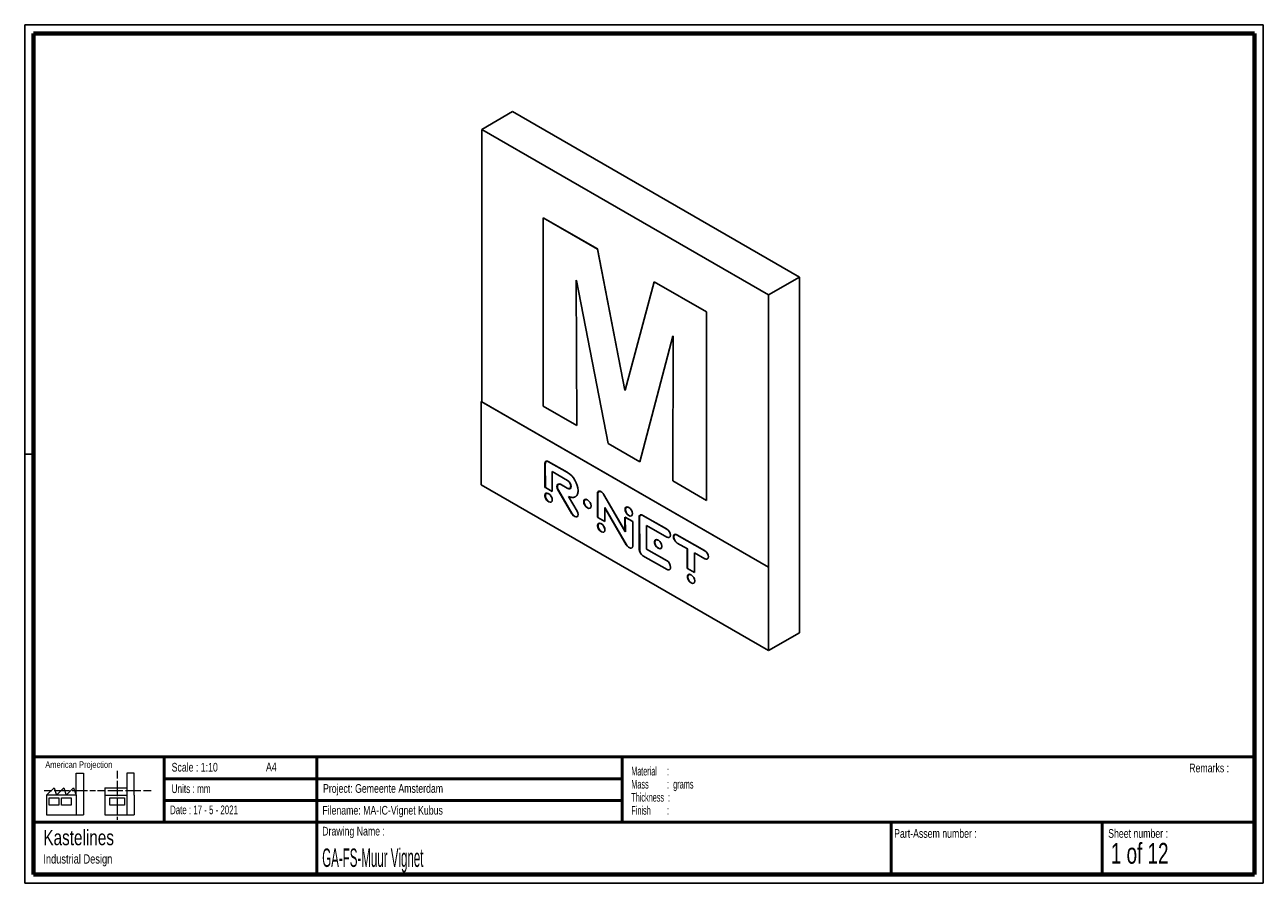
# Model space of a CAD drawing. Header units: millimetres. Extents: x 7 to 291, y 7 to 204.
import ezdxf

# ---------------------------------------------------------------- set-up
doc = ezdxf.new("R2010")
doc.units = ezdxf.units.MM
for name, color, linetype in [('BORDERS', 7, 'Continuous'), ('DRAWING', 7, 'Continuous'), ('TEXT_SHEET_FORMAT', 7, 'Continuous')]:
    doc.layers.add(name, color=color, linetype=linetype)
doc.styles.add('SLDTEXTSTYLE0', font='TXT', dxfattribs={"width": 0.7})
doc.styles.add('SLDTEXTSTYLE1', font='TXT', dxfattribs={"width": 0.75})
doc.styles.add('SLDTEXTSTYLE2', font='TXT', dxfattribs={"width": 0.675})
doc.styles.add('SLDTEXTSTYLE3', font='TXT', dxfattribs={"width": 0.678571})
doc.styles.add('SLDTEXTSTYLE4', font='TXT', dxfattribs={"width": 0.5675})
doc.styles.add('SLDTEXTSTYLE5', font='TXT', dxfattribs={"width": 0.55})
doc.styles.add('SLDTEXTSTYLE6', font='TXT', dxfattribs={"width": 0.605})
doc.styles.add('SLDTEXTSTYLE7', font='TXT', dxfattribs={"width": 0.549})
doc.styles.add('SLDTEXTSTYLE8', font='TXT', dxfattribs={"width": 0.467045})

# ---------------------------------------------------------------- blocks, each defined once
blk = doc.blocks.new('SW_NOTE_0')
at = {"layer": 'TEXT_SHEET_FORMAT', "color": 0, "char_height": 2, "attachment_point": 1}
for s, insert, style in [('Material     :', (0, 2.58), 'SLDTEXTSTYLE4'), ('Mass         :  grams', (0, -0.42), 'SLDTEXTSTYLE5'), ('Thickness  :', (0, -3.42), 'SLDTEXTSTYLE6'), ('Finish        :', (0, -6.42), 'SLDTEXTSTYLE7')]:
    blk.add_mtext(s, dxfattribs=dict(at, insert=insert, style=style))
blk = doc.blocks.new('SW_NOTE_0_1')
at = {"layer": 'DRAWING', "color": 0, "attachment_point": 1, "style": 'SLDTEXTSTYLE1'}
for s, insert, char_height in [('Kastelines', (0, 4.51), 3.5), ('Industrial Design', (0, -1.09), 2.1167)]:
    blk.add_mtext(s, dxfattribs=dict(at, insert=insert, char_height=char_height))

msp = doc.modelspace()

# ---------------------------------------------------------------- linework, layer by layer
at = {"color": 7, "linetype": 'Continuous', "lineweight": 25}
for p, q in [((118.44, 183.86), (111.37, 179.77)), ((184.2, 145.89), (118.44, 183.86)), ((177.13, 141.81), (111.37, 179.77)), ((111.37, 179.77), (111.37, 117.28)), ((125.46, 159.5), (125.46, 116.25)), ((137.89, 152.32), (125.46, 159.5)), ((125.46, 159.5), (125.47, 159.5)), ((137.9, 152.33), (125.47, 159.5)), ((137.89, 152.32), (137.9, 152.33)), ((144.2, 119.95), (137.89, 152.32)), ((144.2, 119.95), (137.9, 152.33)), ((133.16, 111.81), (132.99, 145.17)), ((132.99, 145.17), (133.07, 145.12)), ((133.16, 111.8), (132.99, 145.17)), ((133.07, 145.12), (140.32, 107.67)), ((184.2, 145.89), (177.13, 141.81)), ((184.2, 64.24), (184.2, 145.89)), ((150.89, 144.82), (144.28, 119.9)), ((162.92, 137.88), (150.89, 144.82)), ((150.89, 144.82), (150.9, 144.82)), ((162.92, 137.88), (150.9, 144.82)), ((177.13, 60.16), (177.13, 141.81)), ((162.92, 94.63), (162.92, 137.88)), ((162.92, 137.88), (162.92, 137.88)), ((162.92, 94.62), (162.92, 137.88)), ((147.61, 103.46), (155.2, 132.35)), ((147.62, 103.47), (155.2, 132.35)), ((155.28, 132.3), (155.15, 99.11)), ((155.2, 132.35), (155.28, 132.3)), ((144.28, 119.91), (144.2, 119.95)), ((144.28, 119.9), (144.2, 119.95)), ((144.2, 119.95), (144.2, 119.95)), ((111.26, 117.33), (111.26, 117.34)), ((111.37, 117.28), (111.26, 117.34)), ((111.26, 98.18), (111.26, 117.33)), ((177.11, 79.32), (111.26, 117.33)), ((177.11, 79.32), (111.37, 117.28)), ((125.46, 116.25), (133.16, 111.8)), ((133.16, 111.8), (133.16, 111.81)), ((140.32, 107.67), (147.61, 103.46)), ((125.83, 103.07), (125.86, 97.63)), ((125.83, 103.07), (125.84, 103.07)), ((125.84, 103.07), (125.87, 97.63)), ((125.93, 103.01), (125.96, 97.57)), ((130.95, 101.08), (126.6, 103.56)), ((131.05, 101.02), (126.7, 103.5)), ((147.61, 103.46), (147.62, 103.47)), ((127.51, 101.23), (131.06, 99.2)), ((127.53, 96.67), (127.51, 101.23)), ((127.54, 96.68), (127.51, 101.22)), ((131.06, 101.02), (131.01, 101.05)), ((131.05, 101.02), (131.06, 101.02)), ((177.12, 60.16), (111.26, 98.18)), ((125.86, 97.63), (125.96, 97.58)), ((125.86, 97.63), (125.87, 97.63)), ((125.87, 97.63), (125.96, 97.58)), ((125.96, 97.57), (127.53, 96.67)), ((127.53, 96.67), (127.54, 96.68)), ((128.83, 98.37), (128.84, 98.37)), ((128.84, 97.06), (132.03, 91.58)), ((128.84, 97.06), (132.03, 91.58)), ((128.84, 97.06), (128.84, 97.06)), ((128.94, 97), (132.13, 91.52)), ((130.97, 97.44), (129.39, 98.34)), ((131.07, 97.38), (129.49, 98.28)), ((131.07, 97.38), (131.08, 97.38)), ((131.76, 97.9), (131.77, 97.9)), ((133.45, 96.9), (133.45, 96.91)), ((138.76, 96.61), (138.76, 96.61)), ((155.15, 99.11), (162.92, 94.62)), ((125.85, 95.74), (125.86, 95.74)), ((127.54, 94.78), (127.54, 94.78)), ((133.24, 92.17), (131.27, 95.56)), ((133.24, 92.17), (131.27, 95.56)), ((134.74, 94.33), (134.75, 94.33)), ((137.88, 96.2), (137.91, 90.76)), ((137.88, 96.2), (137.89, 96.2)), ((137.89, 96.2), (137.92, 90.77)), ((137.98, 96.14), (138.01, 90.7)), ((144.2, 87.61), (139.31, 96.03)), ((144.3, 87.43), (139.31, 96.03)), ((139.31, 96.03), (139.31, 96.03)), ((162.92, 94.62), (162.92, 94.63)), ((132.03, 91.58), (132.03, 91.58)), ((133.24, 92.17), (133.24, 92.17)), ((136.43, 93.37), (136.43, 93.37)), ((139.57, 93.03), (144.59, 84.41)), ((139.58, 89.81), (139.57, 93.03)), ((139.57, 92.91), (139.57, 93.02)), ((139.59, 89.81), (139.57, 92.91)), ((139.57, 92.91), (144.49, 84.47)), ((139.57, 92.91), (144.49, 84.47)), ((139.57, 92.91), (139.57, 92.91)), ((144.23, 92.58), (144.23, 92.59)), ((145.91, 91.62), (145.91, 91.62)), ((153.73, 88.1), (148.18, 91.26)), ((153.83, 88.04), (148.28, 91.2)), ((133.25, 90.88), (133.25, 90.88)), ((137.91, 90.76), (137.92, 90.77)), ((137.91, 90.76), (138.01, 90.71)), ((137.92, 90.77), (138.01, 90.71)), ((137.93, 88.86), (137.93, 88.86)), ((138.01, 90.7), (139.58, 89.81)), ((139.58, 89.81), (139.59, 89.81)), ((145.88, 89.85), (144.18, 90.82)), ((144.18, 90.82), (144.2, 87.61)), ((144.18, 90.82), (144.2, 87.61)), ((144.28, 90.76), (144.3, 87.43)), ((145.98, 89.79), (144.28, 90.76)), ((144.28, 90.76), (144.28, 90.76)), ((145.98, 89.79), (145.88, 89.85)), ((145.88, 89.85), (145.88, 89.85)), ((146.01, 84.25), (145.98, 89.79)), ((146.01, 84.25), (145.98, 89.79)), ((145.98, 89.79), (145.98, 89.79)), ((147.44, 90.75), (147.48, 83.41)), ((147.44, 90.75), (147.45, 90.75)), ((147.45, 90.75), (147.49, 83.41)), ((147.54, 90.69), (147.58, 83.35)), ((149.15, 83.45), (149.12, 88.91)), ((149.12, 88.91), (153.84, 86.22)), ((149.15, 83.45), (149.12, 88.91)), ((153.83, 88.04), (153.76, 88.08)), ((153.83, 88.04), (153.83, 88.04)), ((139.61, 87.89), (139.62, 87.89)), ((144.2, 87.61), (144.2, 87.61)), ((144.3, 87.45), (144.2, 87.61)), ((154.62, 86.68), (154.63, 86.68)), ((155.31, 86.29), (155.32, 86.29)), ((162.44, 83.13), (156.1, 86.75)), ((162.54, 83.07), (156.2, 86.68)), ((144.49, 84.47), (144.49, 84.47)), ((146.01, 84.25), (146.01, 84.25)), ((147.48, 83.41), (147.49, 83.41)), ((153.76, 80.82), (149.15, 83.45)), ((153.86, 80.76), (149.15, 83.45)), ((149.15, 83.45), (149.15, 83.45)), ((150.98, 85.08), (150.98, 85.08)), ((152.66, 84.11), (152.67, 84.11)), ((156.21, 84.86), (158.55, 83.53)), ((158.45, 83.59), (158.47, 79.04)), ((158.45, 83.59), (158.48, 79.04)), ((158.55, 83.53), (158.57, 78.98)), ((160.12, 82.64), (162.55, 81.25)), ((160.14, 78.09), (160.12, 82.64)), ((160.15, 78.09), (160.12, 82.63)), ((162.54, 83.07), (162.47, 83.11)), ((162.54, 83.07), (162.54, 83.07)), ((148.23, 82.01), (148.24, 82.01)), ((148.33, 81.95), (153.88, 78.79)), ((153.87, 80.76), (153.79, 80.8)), ((153.86, 80.76), (153.87, 80.76)), ((163.33, 81.71), (163.34, 81.71)), ((154.66, 79.32), (154.67, 79.32)), ((158.47, 79.04), (158.57, 78.99)), ((158.47, 79.04), (158.48, 79.04)), ((158.48, 79.04), (158.57, 78.99)), ((158.52, 77.12), (158.53, 77.12)), ((158.57, 78.98), (160.14, 78.09)), ((160.14, 78.09), (160.15, 78.09)), ((177.11, 79.32), (177.13, 60.16)), ((177.11, 79.32), (177.12, 60.16)), ((177.11, 79.32), (177.11, 79.32)), ((160.21, 76.15), (160.21, 76.16)), ((184.2, 64.24), (177.13, 60.16)), ((177.12, 60.16), (177.13, 60.16))]:
    msp.add_line(p, q, dxfattribs=at)
at = {"color": 8, "linetype": 'Continuous', "lineweight": 25}
for p, q in [((126.7, 103.5), (126.7, 103.51)), ((129.49, 98.28), (129.49, 98.28)), ((148.28, 91.2), (148.29, 91.2)), ((156.2, 86.68), (156.21, 86.69))]:
    msp.add_line(p, q, dxfattribs=at)
at = {"color": 7, "linetype": 'Continuous', "lineweight": 25}
for points, knots in [([(126.04, 103.58), (126.03, 103.58), (125.95, 103.54), (125.86, 103.37), (125.84, 103.17), (125.83, 103.07)], [0, 0, 0, 0, 0.0792552, 0.5307638, 1, 1, 1, 1]), ([(126.04, 103.58), (126.03, 103.58), (125.95, 103.54), (125.86, 103.37), (125.85, 103.17), (125.84, 103.07)], [0, 0, 0, 0, 0.071464, 0.526793, 1, 1, 1, 1]), ([(126.15, 103.52), (126.13, 103.52), (126.05, 103.48), (125.96, 103.31), (125.94, 103.11), (125.93, 103.01)], [0, 0, 0, 0, 0.094453, 0.538509, 1, 1, 1, 1]), ([(126.6, 103.56), (126.52, 103.6), (126.37, 103.67), (126.19, 103.67), (126.11, 103.62), (126.09, 103.61)], [0, 0, 0, 0, 0.411904, 0.807579, 1, 1, 1, 1]), ([(126.7, 103.5), (126.62, 103.54), (126.47, 103.61), (126.28, 103.61), (126.2, 103.56), (126.17, 103.54)], [0, 0, 0, 0, 0.394796, 0.774037, 1, 1, 1, 1]), ([(126.69, 103.51), (126.62, 103.55), (126.47, 103.61), (126.29, 103.62), (126.21, 103.56), (126.18, 103.54)], [0, 0, 0, 0, 0.375494, 0.766831, 1, 1, 1, 1]), ([(129.47, 98.3), (129.43, 98.32), (129.32, 98.37), (129.13, 98.39), (129.01, 98.34), (128.94, 98.31)], [0, 0, 0, 0, 0.244936, 0.533059, 1, 1, 1, 1]), ([(131.49, 97.37), (131.49, 97.37), (131.44, 97.33), (131.33, 97.33), (131.16, 97.35), (131.04, 97.41), (130.97, 97.44)], [0, 0, 0, 0, 0.030206, 0.346022, 0.667473, 1, 1, 1, 1]), ([(131.63, 97.33), (131.61, 97.32), (131.56, 97.28), (131.44, 97.27), (131.27, 97.29), (131.14, 97.35), (131.08, 97.38)], [0, 0, 0, 0, 0.098569, 0.392122, 0.690914, 1, 1, 1, 1]), ([(131.76, 97.9), (131.76, 97.81), (131.74, 97.64), (131.65, 97.47), (131.56, 97.41), (131.52, 97.39)], [0, 0, 0, 0, 0.375876, 0.737499, 1, 1, 1, 1]), ([(131.77, 97.9), (131.76, 97.81), (131.75, 97.64), (131.65, 97.47), (131.56, 97.41), (131.52, 97.39)], [0, 0, 0, 0, 0.375876, 0.737499, 1, 1, 1, 1]), ([(132.8, 95.47), (132.85, 95.49), (133, 95.57), (133.18, 95.78), (133.33, 96.08), (133.43, 96.46), (133.44, 96.76), (133.45, 96.91)], [0, 0, 0, 0, 0.127142, 0.337701, 0.551133, 0.770626, 1, 1, 1, 1]), ([(132.8, 95.46), (132.85, 95.49), (132.99, 95.57), (133.17, 95.78), (133.33, 96.08), (133.43, 96.46), (133.44, 96.75), (133.45, 96.9)], [0, 0, 0, 0, 0.127142, 0.337701, 0.551133, 0.770626, 1, 1, 1, 1]), ([(138.11, 96.71), (138.09, 96.7), (138.03, 96.68), (137.96, 96.57), (137.89, 96.41), (137.89, 96.27), (137.88, 96.2)], [0, 0, 0, 0, 0.115769, 0.40332, 0.69642, 1, 1, 1, 1]), ([(138.11, 96.71), (138.1, 96.71), (138.03, 96.68), (137.96, 96.57), (137.9, 96.41), (137.89, 96.27), (137.89, 96.2)], [0, 0, 0, 0, 0.115769, 0.40332, 0.69642, 1, 1, 1, 1]), ([(138.66, 96.67), (138.58, 96.71), (138.43, 96.78), (138.24, 96.79), (138.16, 96.74), (138.13, 96.72)], [0, 0, 0, 0, 0.399461, 0.783345, 1, 1, 1, 1]), ([(138.72, 96.64), (138.64, 96.67), (138.5, 96.73), (138.33, 96.73), (138.26, 96.68), (138.23, 96.66)], [0, 0, 0, 0, 0.414103, 0.814673, 1, 1, 1, 1]), ([(126.7, 96.17), (126.68, 96.19), (126.66, 96.2), (126.64, 96.21), (126.2, 96.46), (125.85, 96.25), (125.85, 95.74)], [2.956401, 2.956401, 2.956401, 2.956401, 3, 3, 3, 4, 4, 4, 4]), ([(125.85, 95.74), (125.86, 95.66), (125.87, 95.49), (125.95, 95.22), (126.08, 94.96), (126.21, 94.77), (126.29, 94.68), (126.31, 94.66)], [0, 0, 0, 0, 0.2376512, 0.4673463, 0.6938938, 0.9204374, 1, 1, 1, 1]), ([(126.1, 96.26), (126.09, 96.26), (126.03, 96.25), (125.96, 96.15), (125.87, 95.98), (125.86, 95.82), (125.86, 95.74)], [0, 0, 0, 0, 0.026812, 0.344709, 0.666859, 1, 1, 1, 1]), ([(125.86, 95.74), (125.86, 95.24), (126.21, 94.63), (126.65, 94.38), (126.67, 94.37), (126.68, 94.36), (126.7, 94.35)], [0, 0, 0, 0, 1, 1, 1, 1.035826, 1.035826, 1.035826, 1.035826]), ([(127.54, 94.78), (127.53, 95.28), (127.18, 95.9), (126.74, 96.15), (126.3, 96.4), (125.95, 96.19), (125.95, 95.68)], [2, 2, 2, 2, 3, 3, 3, 4, 4, 4, 4]), ([(125.95, 95.68), (125.95, 95.17), (126.31, 94.56), (126.75, 94.31), (127.19, 94.06), (127.54, 94.27), (127.54, 94.78)], [0, 0, 0, 0, 1, 1, 1, 2, 2, 2, 2]), ([(126.7, 96.17), (126.63, 96.2), (126.51, 96.26), (126.33, 96.26), (126.24, 96.22), (126.2, 96.21)], [0, 0, 0, 0, 0.351505, 0.693117, 1, 1, 1, 1]), ([(127.54, 94.78), (127.54, 95.29), (127.18, 95.9), (126.74, 96.15), (126.73, 96.16), (126.71, 96.17), (126.7, 96.17)], [2, 2, 2, 2, 3, 3, 3, 3.035827, 3.035827, 3.035827, 3.035827]), ([(127.3, 94.26), (127.3, 94.26), (127.36, 94.28), (127.44, 94.37), (127.52, 94.54), (127.53, 94.7), (127.54, 94.78)], [0, 0, 0, 0, 0.027689, 0.345121, 0.666985, 1, 1, 1, 1]), ([(131.27, 95.56), (131.4, 95.5), (131.67, 95.38), (132.04, 95.31), (132.39, 95.31), (132.63, 95.36), (132.75, 95.43), (132.77, 95.45)], [0, 0, 0, 0, 0.242138, 0.477005, 0.706335, 0.931834, 1, 1, 1, 1]), ([(135.59, 94.76), (135.57, 94.78), (135.55, 94.79), (135.53, 94.8), (135.09, 95.05), (134.74, 94.84), (134.74, 94.33)], [0.95639, 0.95639, 0.95639, 0.95639, 1, 1, 1, 2, 2, 2, 2]), ([(134.74, 94.33), (134.75, 94.25), (134.76, 94.08), (134.84, 93.81), (134.97, 93.55), (135.1, 93.36), (135.18, 93.27), (135.2, 93.25)], [0, 0, 0, 0, 0.237346, 0.466956, 0.693627, 0.920408, 1, 1, 1, 1]), ([(134.99, 94.85), (134.98, 94.85), (134.92, 94.84), (134.85, 94.74), (134.76, 94.57), (134.75, 94.41), (134.75, 94.33)], [0, 0, 0, 0, 0.026948, 0.344983, 0.667132, 1, 1, 1, 1]), ([(134.75, 94.33), (134.75, 93.83), (135.11, 93.22), (135.54, 92.97), (135.56, 92.96), (135.57, 92.95), (135.59, 92.94)], [2, 2, 2, 2, 3, 3, 3, 3.035853, 3.035853, 3.035853, 3.035853]), ([(136.43, 93.37), (136.42, 93.87), (136.07, 94.49), (135.63, 94.74), (135.19, 94.99), (134.84, 94.78), (134.84, 94.27)], [0, 0, 0, 0, 1, 1, 1, 2, 2, 2, 2]), ([(134.84, 94.27), (134.84, 93.76), (135.2, 93.15), (135.64, 92.9), (136.08, 92.65), (136.43, 92.86), (136.43, 93.37)], [2, 2, 2, 2, 3, 3, 3, 4, 4, 4, 4]), ([(135.59, 94.77), (135.52, 94.79), (135.4, 94.85), (135.22, 94.85), (135.13, 94.81), (135.09, 94.8)], [0, 0, 0, 0, 0.351226, 0.692947, 1, 1, 1, 1]), ([(136.43, 93.37), (136.43, 93.88), (136.07, 94.49), (135.63, 94.74), (135.62, 94.75), (135.6, 94.76), (135.59, 94.76)], [0, 0, 0, 0, 1, 1, 1, 1.035865, 1.035865, 1.035865, 1.035865]), ([(136.19, 92.85), (136.19, 92.85), (136.25, 92.87), (136.33, 92.96), (136.41, 93.13), (136.42, 93.29), (136.43, 93.37)], [0, 0, 0, 0, 0.026988, 0.344832, 0.666934, 1, 1, 1, 1]), ([(145.07, 93.02), (145.05, 93.03), (145.03, 93.04), (145.01, 93.05), (144.58, 93.3), (144.22, 93.09), (144.23, 92.58)], [0.956441, 0.956441, 0.956441, 0.956441, 1, 1, 1, 2, 2, 2, 2]), ([(144.47, 93.11), (144.47, 93.11), (144.41, 93.09), (144.33, 92.99), (144.24, 92.82), (144.23, 92.67), (144.23, 92.59)], [0, 0, 0, 0, 0.0264382, 0.3443391, 0.6665872, 1, 1, 1, 1]), ([(144.23, 92.59), (144.23, 92.08), (144.59, 91.47), (145.03, 91.22), (145.04, 91.21), (145.06, 91.2), (145.07, 91.19)], [2, 2, 2, 2, 3, 3, 3, 3.035763, 3.035763, 3.035763, 3.035763]), ([(144.23, 92.58), (144.23, 92.5), (144.24, 92.33), (144.33, 92.06), (144.46, 91.8), (144.58, 91.61), (144.67, 91.52), (144.69, 91.5)], [0, 0, 0, 0, 0.237753, 0.4673958, 0.6938948, 0.9205098, 1, 1, 1, 1]), ([(145.91, 91.62), (145.91, 92.13), (145.55, 92.74), (145.11, 92.99), (144.68, 93.24), (144.32, 93.03), (144.33, 92.52)], [0, 0, 0, 0, 1, 1, 1, 2, 2, 2, 2]), ([(144.33, 92.52), (144.33, 92.02), (144.69, 91.4), (145.12, 91.15), (145.56, 90.91), (145.91, 91.11), (145.91, 91.62)], [2, 2, 2, 2, 3, 3, 3, 4, 4, 4, 4]), ([(145.07, 93.02), (145.01, 93.04), (144.88, 93.1), (144.71, 93.11), (144.62, 93.07), (144.57, 93.05)], [0, 0, 0, 0, 0.351366, 0.69283, 1, 1, 1, 1]), ([(145.91, 91.62), (145.91, 92.13), (145.55, 92.74), (145.12, 92.99), (145.1, 93), (145.09, 93.01), (145.07, 93.02)], [0, 0, 0, 0, 1, 1, 1, 1.03578, 1.03578, 1.03578, 1.03578]), ([(145.67, 91.1), (145.68, 91.1), (145.73, 91.12), (145.81, 91.22), (145.9, 91.39), (145.91, 91.54), (145.91, 91.62)], [0, 0, 0, 0, 0.026104, 0.343916, 0.666235, 1, 1, 1, 1]), ([(147.65, 91.28), (147.63, 91.27), (147.55, 91.23), (147.47, 91.05), (147.45, 90.85), (147.44, 90.75)], [0, 0, 0, 0, 0.10184, 0.539856, 1, 1, 1, 1]), ([(147.65, 91.28), (147.63, 91.27), (147.55, 91.23), (147.47, 91.05), (147.45, 90.85), (147.45, 90.75)], [0, 0, 0, 0, 0.094374, 0.53603, 1, 1, 1, 1]), ([(147.78, 91.23), (147.75, 91.22), (147.66, 91.17), (147.57, 90.99), (147.55, 90.79), (147.54, 90.69)], [0, 0, 0, 0, 0.161144, 0.570238, 1, 1, 1, 1]), ([(148.18, 91.26), (148.1, 91.3), (147.95, 91.37), (147.78, 91.37), (147.71, 91.32), (147.69, 91.31)], [0, 0, 0, 0, 0.427993, 0.833938, 1, 1, 1, 1]), ([(148.28, 91.2), (148.2, 91.23), (148.05, 91.3), (147.88, 91.31), (147.81, 91.26), (147.79, 91.24)], [0, 0, 0, 0, 0.4279934, 0.8339385, 1, 1, 1, 1]), ([(148.27, 91.21), (148.2, 91.24), (148.05, 91.31), (147.89, 91.31), (147.82, 91.26), (147.8, 91.25)], [0, 0, 0, 0, 0.408163, 0.828181, 1, 1, 1, 1]), ([(138.77, 89.29), (138.75, 89.3), (138.74, 89.31), (138.72, 89.32), (138.28, 89.57), (137.93, 89.36), (137.93, 88.86)], [2.956383, 2.956383, 2.956383, 2.956383, 3, 3, 3, 4, 4, 4, 4]), ([(138.17, 89.38), (138.17, 89.38), (138.11, 89.36), (138.03, 89.26), (137.95, 89.1), (137.94, 88.94), (137.93, 88.86)], [0, 0, 0, 0, 0.025839, 0.344163, 0.666636, 1, 1, 1, 1]), ([(137.93, 88.86), (137.94, 88.77), (137.95, 88.6), (138.03, 88.33), (138.16, 88.07), (138.28, 87.88), (138.37, 87.79), (138.39, 87.77)], [0, 0, 0, 0, 0.237562, 0.467247, 0.693862, 0.920479, 1, 1, 1, 1]), ([(137.93, 88.86), (137.94, 88.35), (138.29, 87.74), (138.73, 87.49), (138.75, 87.48), (138.76, 87.47), (138.78, 87.47)], [0, 0, 0, 0, 1, 1, 1, 1.035853, 1.035853, 1.035853, 1.035853]), ([(139.61, 87.89), (139.61, 88.4), (139.25, 89.01), (138.82, 89.26), (138.38, 89.51), (138.03, 89.3), (138.03, 88.8)], [2, 2, 2, 2, 3, 3, 3, 4, 4, 4, 4]), ([(138.03, 88.8), (138.03, 88.29), (138.39, 87.68), (138.83, 87.43), (139.26, 87.18), (139.62, 87.39), (139.61, 87.89)], [0, 0, 0, 0, 1, 1, 1, 2, 2, 2, 2]), ([(138.78, 89.29), (138.71, 89.32), (138.58, 89.37), (138.41, 89.38), (138.32, 89.34), (138.28, 89.32)], [0, 0, 0, 0, 0.350859, 0.692139, 1, 1, 1, 1]), ([(139.62, 87.89), (139.61, 88.4), (139.26, 89.01), (138.82, 89.26), (138.8, 89.27), (138.79, 89.28), (138.77, 89.29)], [2, 2, 2, 2, 3, 3, 3, 3.035849, 3.035849, 3.035849, 3.035849]), ([(139.37, 87.37), (139.38, 87.38), (139.44, 87.39), (139.52, 87.49), (139.6, 87.66), (139.61, 87.82), (139.62, 87.89)], [0, 0, 0, 0, 0.027153, 0.344818, 0.666856, 1, 1, 1, 1]), ([(151.82, 85.51), (151.8, 85.52), (151.78, 85.53), (151.77, 85.54), (151.33, 85.79), (150.98, 85.58), (150.98, 85.08)], [0.95641, 0.95641, 0.95641, 0.95641, 1, 1, 1, 2, 2, 2, 2]), ([(151.22, 85.6), (151.22, 85.6), (151.16, 85.58), (151.08, 85.48), (151, 85.31), (150.99, 85.16), (150.98, 85.08)], [0, 0, 0, 0, 0.02775, 0.345432, 0.667312, 1, 1, 1, 1]), ([(152.66, 84.11), (152.66, 84.62), (152.3, 85.23), (151.87, 85.48), (151.43, 85.73), (151.08, 85.52), (151.08, 85.01)], [0, 0, 0, 0, 1, 1, 1, 2, 2, 2, 2]), ([(151.83, 85.51), (151.76, 85.54), (151.63, 85.59), (151.46, 85.6), (151.37, 85.56), (151.33, 85.54)], [0, 0, 0, 0, 0.351801, 0.69379, 1, 1, 1, 1]), ([(152.67, 84.11), (152.66, 84.62), (152.31, 85.23), (151.87, 85.48), (151.85, 85.49), (151.84, 85.5), (151.82, 85.51)], [0, 0, 0, 0, 1, 1, 1, 1.035841, 1.035841, 1.035841, 1.035841]), ([(153.84, 86.22), (153.91, 86.18), (154.07, 86.11), (154.25, 86.1), (154.33, 86.14), (154.35, 86.16)], [0, 0, 0, 0, 0.417557, 0.819878, 1, 1, 1, 1]), ([(154.38, 86.17), (154.41, 86.18), (154.47, 86.21), (154.55, 86.31), (154.62, 86.47), (154.62, 86.61), (154.63, 86.68)], [0, 0, 0, 0, 0.135155, 0.41684, 0.70326, 1, 1, 1, 1]), ([(154.38, 86.17), (154.4, 86.18), (154.47, 86.2), (154.55, 86.31), (154.61, 86.47), (154.62, 86.61), (154.62, 86.68)], [0, 0, 0, 0, 0.135155, 0.41684, 0.70326, 1, 1, 1, 1]), ([(155.54, 86.79), (155.52, 86.78), (155.46, 86.76), (155.39, 86.65), (155.33, 86.5), (155.32, 86.36), (155.31, 86.29)], [0, 0, 0, 0, 0.099937, 0.393008, 0.691084, 1, 1, 1, 1]), ([(155.31, 86.29), (155.32, 86.19), (155.34, 86), (155.44, 85.7), (155.59, 85.44), (155.72, 85.26), (155.8, 85.18), (155.82, 85.16)], [0, 0, 0, 0, 0.252785, 0.496008, 0.736356, 0.926415, 1, 1, 1, 1]), ([(155.54, 86.79), (155.53, 86.78), (155.47, 86.76), (155.4, 86.66), (155.33, 86.5), (155.32, 86.36), (155.32, 86.29)], [0, 0, 0, 0, 0.099937, 0.393008, 0.691084, 1, 1, 1, 1]), ([(155.32, 86.29), (155.33, 86.19), (155.34, 86.01), (155.45, 85.7), (155.59, 85.44), (155.72, 85.26), (155.8, 85.19), (155.82, 85.17)], [0, 0, 0, 0, 0.253786, 0.497972, 0.739271, 0.930084, 1, 1, 1, 1]), ([(155.64, 86.73), (155.62, 86.72), (155.56, 86.69), (155.49, 86.59), (155.43, 86.43), (155.42, 86.3), (155.41, 86.23)], [0, 0, 0, 0, 0.099937, 0.393008, 0.691084, 1, 1, 1, 1]), ([(156.1, 86.75), (156.02, 86.78), (155.87, 86.86), (155.68, 86.86), (155.59, 86.81), (155.56, 86.8)], [0, 0, 0, 0, 0.391634, 0.768911, 1, 1, 1, 1]), ([(156.2, 86.68), (156.12, 86.72), (155.97, 86.79), (155.78, 86.8), (155.69, 86.75), (155.66, 86.73)], [0, 0, 0, 0, 0.391634, 0.768911, 1, 1, 1, 1]), ([(156.19, 86.7), (156.12, 86.73), (155.97, 86.8), (155.79, 86.81), (155.7, 86.76), (155.66, 86.74)], [0, 0, 0, 0, 0.371291, 0.761184, 1, 1, 1, 1]), ([(144.49, 84.47), (144.53, 84.4), (144.6, 84.3), (144.67, 84.22), (144.7, 84.19)], [0, 0, 0, 0, 0.706193, 1, 1, 1, 1]), ([(144.49, 84.47), (144.54, 84.4), (144.6, 84.3), (144.67, 84.22), (144.7, 84.2)], [0, 0, 0, 0, 0.7231438, 1, 1, 1, 1]), ([(145.19, 83.8), (145.27, 83.76), (145.43, 83.69), (145.62, 83.68), (145.71, 83.72), (145.74, 83.74)], [0, 0, 0, 0, 0.397372, 0.787477, 1, 1, 1, 1]), ([(145.77, 83.75), (145.79, 83.76), (145.85, 83.78), (145.93, 83.88), (146, 84.04), (146.01, 84.18), (146.01, 84.25)], [0, 0, 0, 0, 0.108403, 0.402547, 0.69776, 1, 1, 1, 1]), ([(145.77, 83.75), (145.78, 83.76), (145.85, 83.78), (145.92, 83.88), (146, 84.04), (146.01, 84.18), (146.01, 84.25)], [0, 0, 0, 0, 0.108403, 0.402547, 0.69776, 1, 1, 1, 1]), ([(147.48, 83.41), (147.49, 83.32), (147.5, 83.12), (147.59, 82.81), (147.73, 82.54), (147.85, 82.35), (147.93, 82.27), (147.95, 82.25)], [0, 0, 0, 0, 0.252584, 0.499264, 0.739473, 0.924998, 1, 1, 1, 1]), ([(147.49, 83.41), (147.49, 83.32), (147.5, 83.13), (147.6, 82.82), (147.73, 82.54), (147.85, 82.35), (147.93, 82.27), (147.95, 82.25)], [0, 0, 0, 0, 0.253916, 0.501898, 0.743374, 0.929877, 1, 1, 1, 1]), ([(150.98, 85.08), (150.98, 84.99), (151, 84.82), (151.08, 84.55), (151.21, 84.29), (151.33, 84.1), (151.42, 84.01), (151.44, 83.99)], [0, 0, 0, 0, 0.237421, 0.467036, 0.693648, 0.920377, 1, 1, 1, 1]), ([(150.98, 85.08), (150.99, 84.57), (151.34, 83.96), (151.78, 83.71), (151.8, 83.7), (151.81, 83.69), (151.83, 83.69)], [2, 2, 2, 2, 3, 3, 3, 3.035823, 3.035823, 3.035823, 3.035823]), ([(151.08, 85.01), (151.08, 84.51), (151.44, 83.9), (151.88, 83.65), (152.31, 83.4), (152.67, 83.61), (152.66, 84.11)], [2, 2, 2, 2, 3, 3, 3, 4, 4, 4, 4]), ([(152.42, 83.59), (152.43, 83.59), (152.49, 83.61), (152.57, 83.71), (152.65, 83.88), (152.66, 84.03), (152.67, 84.11)], [0, 0, 0, 0, 0.026349, 0.344471, 0.666782, 1, 1, 1, 1]), ([(162.55, 81.25), (162.63, 81.21), (162.78, 81.14), (162.96, 81.13), (163.04, 81.17), (163.06, 81.19)], [0, 0, 0, 0, 0.41803, 0.820561, 1, 1, 1, 1]), ([(163.09, 81.2), (163.11, 81.21), (163.18, 81.24), (163.26, 81.34), (163.32, 81.5), (163.33, 81.64), (163.33, 81.71)], [0, 0, 0, 0, 0.1355844, 0.4170151, 0.7032878, 1, 1, 1, 1]), ([(163.1, 81.2), (163.12, 81.21), (163.18, 81.24), (163.26, 81.35), (163.33, 81.5), (163.33, 81.64), (163.34, 81.71)], [0, 0, 0, 0, 0.1355844, 0.4170151, 0.7032878, 1, 1, 1, 1]), ([(153.88, 78.79), (153.95, 78.75), (154.11, 78.68), (154.29, 78.69), (154.36, 78.74), (154.39, 78.75)], [0, 0, 0, 0, 0.415315, 0.82538, 1, 1, 1, 1]), ([(154.4, 78.76), (154.43, 78.78), (154.51, 78.81), (154.58, 78.94), (154.65, 79.11), (154.66, 79.25), (154.66, 79.32)], [0, 0, 0, 0, 0.165402, 0.442205, 0.720362, 1, 1, 1, 1]), ([(154.41, 78.76), (154.43, 78.78), (154.51, 78.82), (154.59, 78.94), (154.65, 79.11), (154.66, 79.25), (154.67, 79.32)], [0, 0, 0, 0, 0.165402, 0.442205, 0.720362, 1, 1, 1, 1]), ([(159.37, 77.55), (159.35, 77.56), (159.33, 77.57), (159.31, 77.58), (158.87, 77.83), (158.52, 77.62), (158.52, 77.12)], [2.956442, 2.956442, 2.956442, 2.956442, 3, 3, 3, 4, 4, 4, 4]), ([(158.52, 77.12), (158.53, 77.03), (158.54, 76.86), (158.63, 76.59), (158.75, 76.34), (158.88, 76.14), (158.96, 76.06), (158.98, 76.03)], [0, 0, 0, 0, 0.2376772, 0.4673658, 0.6938874, 0.9204358, 1, 1, 1, 1]), ([(158.77, 77.64), (158.76, 77.64), (158.71, 77.62), (158.63, 77.53), (158.54, 77.36), (158.53, 77.2), (158.53, 77.12)], [0, 0, 0, 0, 0.027077, 0.344853, 0.66691, 1, 1, 1, 1]), ([(158.53, 77.12), (158.53, 76.61), (158.88, 76), (159.32, 75.75), (159.34, 75.74), (159.35, 75.73), (159.37, 75.73)], [0, 0, 0, 0, 1, 1, 1, 1.035774, 1.035774, 1.035774, 1.035774]), ([(160.21, 76.15), (160.2, 76.66), (159.85, 77.27), (159.41, 77.52), (158.97, 77.77), (158.62, 77.56), (158.62, 77.06)], [2, 2, 2, 2, 3, 3, 3, 4, 4, 4, 4]), ([(158.62, 77.06), (158.63, 76.55), (158.98, 75.94), (159.42, 75.69), (159.86, 75.44), (160.21, 75.65), (160.21, 76.15)], [0, 0, 0, 0, 1, 1, 1, 2, 2, 2, 2]), ([(159.37, 77.55), (159.3, 77.58), (159.18, 77.63), (159, 77.64), (158.91, 77.6), (158.87, 77.58)], [0, 0, 0, 0, 0.351804, 0.693484, 1, 1, 1, 1]), ([(160.21, 76.16), (160.21, 76.66), (159.85, 77.27), (159.41, 77.52), (159.4, 77.53), (159.38, 77.54), (159.37, 77.55)], [2, 2, 2, 2, 3, 3, 3, 3.035777, 3.035777, 3.035777, 3.035777]), ([(159.97, 75.63), (159.97, 75.64), (160.03, 75.65), (160.11, 75.75), (160.2, 75.92), (160.2, 76.08), (160.21, 76.16)], [0, 0, 0, 0, 0.027987, 0.345286, 0.667048, 1, 1, 1, 1])]:
    msp.add_open_spline(points, degree=3, knots=knots, dxfattribs=at)
for points in [[(131.01, 101.05), (130.99, 101.06), (130.97, 101.07), (130.95, 101.08)], [(133.45, 96.9), (133.44, 98.43), (132.37, 100.27), (131.05, 101.02)], [(133.45, 96.91), (133.44, 98.43), (132.37, 100.27), (131.06, 101.02)], [(128.83, 98.37), (128.52, 98.19), (128.53, 97.6), (128.84, 97.06)], [(128.84, 98.37), (128.53, 98.19), (128.53, 97.6), (128.84, 97.06)], [(128.93, 98.31), (128.62, 98.13), (128.63, 97.53), (128.94, 97)], [(129.39, 98.34), (129.19, 98.46), (128.99, 98.46), (128.83, 98.37)], [(129.49, 98.28), (129.29, 98.4), (129.09, 98.4), (128.93, 98.31)], [(131, 99.24), (131.42, 98.98), (131.76, 98.39), (131.76, 97.9)], [(131, 99.24), (131.42, 98.98), (131.76, 98.4), (131.77, 97.9)], [(131.06, 99.2), (131.5, 98.95), (131.86, 98.34), (131.86, 97.84)], [(131.86, 97.84), (131.86, 97.33), (131.51, 97.13), (131.07, 97.38)], [(138.76, 96.61), (138.32, 96.86), (137.98, 96.65), (137.98, 96.14)], [(138.72, 96.64), (138.7, 96.65), (138.68, 96.66), (138.66, 96.67)], [(138.76, 96.61), (138.75, 96.62), (138.73, 96.63), (138.72, 96.64)], [(139.31, 96.03), (139.17, 96.28), (138.98, 96.49), (138.76, 96.61)], [(139.31, 96.03), (139.17, 96.28), (138.98, 96.49), (138.76, 96.61)], [(126.65, 94.37), (126.66, 94.36), (126.68, 94.36), (126.7, 94.35)], [(132.03, 91.58), (132.2, 91.29), (132.42, 91.07), (132.64, 90.96)], [(132.03, 91.58), (132.2, 91.29), (132.42, 91.08), (132.64, 90.97)], [(132.13, 91.52), (132.44, 90.98), (132.94, 90.7), (133.25, 90.88)], [(133.25, 90.88), (133.56, 91.06), (133.55, 91.64), (133.24, 92.17)], [(133.25, 90.88), (133.55, 91.06), (133.55, 91.64), (133.24, 92.17)], [(135.54, 92.96), (135.55, 92.96), (135.57, 92.95), (135.59, 92.94)], [(145.02, 91.22), (145.04, 91.21), (145.05, 91.2), (145.07, 91.19)], [(153.76, 88.08), (153.75, 88.09), (153.74, 88.09), (153.73, 88.1)], [(154.63, 86.68), (154.62, 87.19), (154.27, 87.79), (153.83, 88.04)], [(138.73, 87.49), (138.74, 87.48), (138.76, 87.47), (138.77, 87.46)], [(154.62, 86.68), (154.62, 87.18), (154.26, 87.79), (153.83, 88.04)], [(155.41, 86.23), (155.42, 85.72), (155.77, 85.11), (156.21, 84.86)], [(144.59, 84.41), (144.74, 84.16), (144.97, 83.92), (145.19, 83.8)], [(147.58, 83.35), (147.58, 82.84), (147.89, 82.19), (148.33, 81.95)], [(151.78, 83.71), (151.79, 83.7), (151.81, 83.69), (151.82, 83.68)], [(162.47, 83.11), (162.46, 83.12), (162.45, 83.13), (162.44, 83.13)], [(163.34, 81.71), (163.34, 82.22), (162.98, 82.82), (162.54, 83.07)], [(163.33, 81.71), (163.33, 82.22), (162.98, 82.82), (162.54, 83.07)], [(153.79, 80.8), (153.78, 80.81), (153.77, 80.81), (153.76, 80.82)], [(154.66, 79.32), (154.66, 79.83), (154.3, 80.51), (153.86, 80.76)], [(154.67, 79.32), (154.66, 79.83), (154.31, 80.51), (153.87, 80.76)], [(159.32, 75.75), (159.34, 75.74), (159.35, 75.73), (159.37, 75.72)]]:
    msp.add_open_spline(points, degree=3, dxfattribs=at)
at = {"layer": 'BORDERS', "lineweight": 70}
for p, q in [((8.57, 8.78), (8.57, 201.78)), ((8.57, 201.78), (288.57, 201.78)), ((288.57, 201.78), (288.57, 8.78)), ((288.57, 8.78), (8.57, 8.78))]:
    msp.add_line(p, q, dxfattribs=at)
at = {"layer": 'BORDERS', "lineweight": 50}
for p, q in [((8.57, 35.78), (288.57, 35.78)), ((38.57, 35.78), (38.57, 20.78)), ((73.57, 35.78), (73.57, 8.78)), ((143.57, 35.78), (143.57, 20.78)), ((38.57, 30.78), (143.57, 30.78)), ((38.57, 25.78), (143.57, 25.78)), ((8.57, 20.78), (288.57, 20.78)), ((205.22, 8.78), (205.22, 20.78)), ((253.65, 8.78), (253.65, 20.78))]:
    msp.add_line(p, q, dxfattribs=at)
at = {"layer": 'TEXT_SHEET_FORMAT'}
for p, q in [((6.57, 203.78), (290.57, 203.78)), ((6.57, 203.78), (6.57, 6.78)), ((290.57, 203.78), (290.57, 6.78)), ((6.57, 105.28), (8.62, 105.28)), ((6.57, 6.78), (290.57, 6.78))]:
    msp.add_line(p, q, dxfattribs=at)
at = {"layer": 'TEXT_SHEET_FORMAT', "color": 7, "linetype": 'Continuous', "lineweight": 18}
for p, q in [((18.32, 26.97), (18.32, 32.04)), ((18.32, 32.04), (20, 32.04)), ((20, 32.04), (20, 22.47)), ((27.73, 32.6), (27.73, 30.84)), ((31.65, 32.03), (29.97, 32.03)), ((29.97, 32.03), (29.97, 22.47)), ((31.65, 26.97), (31.65, 32.03)), ((11.59, 26.97), (13.28, 28.66)), ((13.28, 28.66), (13.84, 26.97)), ((13.84, 26.97), (15.52, 28.66)), ((15.52, 28.66), (16.08, 26.97)), ((16.08, 26.97), (17.76, 28.66)), ((17.76, 28.66), (18.32, 26.97)), ((24.93, 28.66), (24.93, 26.97)), ((24.93, 28.66), (29.97, 28.66)), ((27.73, 30.25), (27.73, 28.49)), ((27.73, 28.49), (27.73, 26.73)), ((10.98, 28.1), (12.74, 28.1)), ((18.32, 26.97), (11.59, 26.97)), ((11.59, 26.97), (11.59, 22.47)), ((12.16, 26.41), (14.4, 26.41)), ((12.16, 24.72), (12.16, 26.41)), ((13.32, 28.1), (15.08, 28.1)), ((14.4, 26.41), (14.4, 24.72)), ((14.96, 26.41), (17.2, 26.41)), ((14.96, 24.72), (14.96, 26.41)), ((15.08, 28.1), (16.83, 28.1)), ((17.2, 26.41), (17.2, 24.72)), ((17.42, 28.1), (19.17, 28.1)), ((18.32, 26.97), (18.32, 22.47)), ((19.17, 28.1), (20.93, 28.1)), ((21.51, 28.1), (22.81, 28.1)), ((23.24, 28.1), (25, 28.1)), ((24.93, 26.97), (29.97, 26.97)), ((24.93, 26.97), (24.93, 22.47)), ((25.58, 28.1), (27.34, 28.1)), ((26.05, 26.41), (29.41, 26.41)), ((26.05, 24.72), (26.05, 26.41)), ((27.34, 28.1), (29.09, 28.1)), ((27.73, 26.14), (27.73, 24.38)), ((29.41, 26.41), (29.41, 24.72)), ((29.68, 28.1), (31.43, 28.1)), ((31.43, 28.1), (33.19, 28.1)), ((31.65, 26.97), (31.65, 22.47)), ((33.77, 28.1), (35.53, 28.1)), ((14.4, 24.72), (12.16, 24.72)), ((17.2, 24.72), (14.96, 24.72)), ((29.41, 24.72), (26.05, 24.72)), ((27.73, 24.38), (27.73, 22.62)), ((11.59, 22.47), (18.32, 22.47)), ((18.32, 22.47), (20, 22.47)), ((24.93, 22.47), (31.65, 22.47)), ((27.73, 22.03), (27.73, 21.34))]:
    msp.add_line(p, q, dxfattribs=at)

# ---------------------------------------------------------------- block references
at = {"layer": 'DRAWING'}
msp.add_blockref('SW_NOTE_0_1', (10.83, 14.51), dxfattribs=at)
at = {"layer": 'TEXT_SHEET_FORMAT', "color": 218}
msp.add_blockref('SW_NOTE_0', (145.65, 30.93), dxfattribs=at)

# ---------------------------------------------------------------- texts
at = {"layer": 'TEXT_SHEET_FORMAT', "attachment_point": 1}
for s, insert, char_height, style in [('American Projection', (11.28, 34.76), 1.5, 'SLDTEXTSTYLE1'), ('Scale : 1:10', (40.25, 34.41), 2, 'SLDTEXTSTYLE1'), ('A4', (61.89, 34.49), 2, 'SLDTEXTSTYLE1'), ('Remarks :', (273.6, 34.24), 2, 'SLDTEXTSTYLE1'), ('Units : mm', (40.24, 29.48), 2, 'SLDTEXTSTYLE0'), ('Project: Gemeente Amsterdam', (74.96, 29.54), 2, 'SLDTEXTSTYLE1'), ('Date : 17 - 5 - 2021', (39.89, 24.62), 2, 'SLDTEXTSTYLE2'), ('Filename: MA-IC-Vignet Kubus', (74.8, 24.53), 2, 'SLDTEXTSTYLE1'), ('Drawing Name :', (74.78, 19.74), 2, 'SLDTEXTSTYLE1'), ('Part-Assem number :', (205.93, 19.21), 2, 'SLDTEXTSTYLE1'), ('Sheet number :', (255.01, 19.21), 2, 'SLDTEXTSTYLE1'), ('1 of 12', (255.63, 16.04), 4.763, 'SLDTEXTSTYLE3')]:
    msp.add_mtext(s, dxfattribs=dict(at, insert=insert, char_height=char_height, style=style))
at = {"layer": 'TEXT_SHEET_FORMAT', "color": 218, "insert": (74.78, 14.76), "char_height": 4.2333, "attachment_point": 1, "style": 'SLDTEXTSTYLE8'}
msp.add_mtext('GA-FS-Muur Vignet', dxfattribs=at)

doc.saveas('drawing.dxf')
